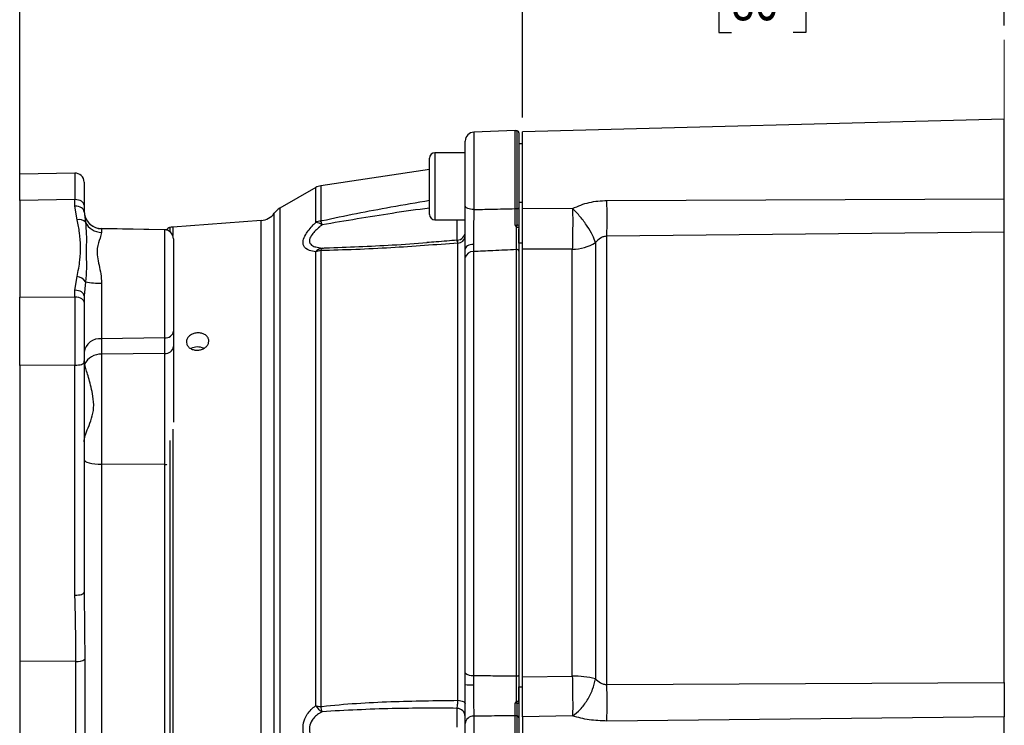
# Model space of a CAD drawing. Header units: inches. Extents: x 0.4 to 16.6, y 0.2 to 10.8.
# Tile 11 of 13: x 9.3 to 12.8, y 5.7 to 8.2. Entities that reach past the tile are written whole.
import ezdxf

# ---------------------------------------------------------------- set-up
doc = ezdxf.new("R2010")
doc.units = ezdxf.units.IN
doc.header["$MEASUREMENT"] = 0
doc.linetypes.add('CENTERX2', pattern=[0.8, 0.5, -0.1, 0.1, -0.1])
doc.layers.add('SLD-0', color=7, linetype='Continuous', lineweight=25)
doc.styles.add('SLDTEXTSTYLE0', font='TXT', dxfattribs={"width": 0.75})
doc.dimstyles.new('SLDDIMSTYLE0', dxfattribs={"dimtxt": 0.145833, "dimasz": 0.13, "dimexe": 0, "dimexo": 0.0625, "dimgap": 0.036458, "dimtad": 0, "dimtih": 1, "dimtoh": 1, "dimdec": 1, "dimlfac": 2, "dimrnd": 1e-09, "dimzin": 12, "dimdsep": 46, "dimtxsty": 'SLDTEXTSTYLE0', "dimsah": 1, "dimcen": 0.09, "dimadec": 0, "dimazin": 3, "dimtfac": 1, "dimtdec": 1, "dimtofl": 0, "dimtmove": 0, "dimatfit": 3, "dimfxl": 0, "dimfrac": 2, "dimtolj": 1, "dimtzin": 12, "dimarcsym": 0})

# ---------------------------------------------------------------- blocks, each defined once
blk = doc.blocks.new('_D_4')
at = {"layer": 'SLD-0', "color": 7}
for p, q in [((9.3488, 7.6259), (9.3488, 9.2179)), ((12.7906, 8.1877), (12.7906, 9.2179)), ((9.3488, 9.0929), (10.7267, 9.0929)), ((10.8987, 9.0929), (10.8544, 9.0929)), ((10.8544, 9.0929), (10.8544, 8.8611)), ((11.222, 9.0929), (11.2664, 9.0929)), ((11.2664, 9.0929), (11.2664, 8.8611)), ((12.7906, 9.0929), (11.394, 9.0929)), ((10.8544, 8.8611), (10.8987, 8.8611)), ((11.2664, 8.8611), (11.222, 8.8611))]:
    blk.add_line(p, q, dxfattribs=at)
for points in [[(9.3488, 9.0929), (9.4788, 9.0729), (9.4788, 9.1129)], [(12.7906, 9.0929), (12.6606, 9.1129), (12.6606, 9.0729)]]:
    blk.add_solid(points, dxfattribs=at)
at = {"layer": 'SLD-0', "color": 7, "char_height": 0.14583, "attachment_point": 1, "style": 'SLDTEXTSTYLE0'}
for s, insert in [('6.9', (10.9258, 9.3104)), ('175', (10.8987, 9.0491))]:
    blk.add_mtext(s, dxfattribs=dict(at, insert=insert))
blk = doc.blocks.new('_D_5')
at = {"layer": 'SLD-0', "color": 7}
for p, q in [((11.1063, 7.8663), (11.1063, 8.52)), ((12.7906, 8.1877), (12.7906, 8.52)), ((11.1063, 8.395), (11.6645, 8.395)), ((11.8365, 8.395), (11.7922, 8.395)), ((11.7922, 8.395), (11.7922, 8.1633)), ((12.052, 8.395), (12.0964, 8.395)), ((12.0964, 8.395), (12.0964, 8.1633)), ((12.7906, 8.395), (12.2241, 8.395)), ((11.7922, 8.1633), (11.8365, 8.1633)), ((12.0964, 8.1633), (12.052, 8.1633))]:
    blk.add_line(p, q, dxfattribs=at)
for points in [[(11.1063, 8.395), (11.2363, 8.375), (11.2363, 8.415)], [(12.7906, 8.395), (12.6606, 8.415), (12.6606, 8.375)]]:
    blk.add_solid(points, dxfattribs=at)
at = {"layer": 'SLD-0', "color": 7, "char_height": 0.14583, "attachment_point": 1, "style": 'SLDTEXTSTYLE0'}
for s, insert in [('3.4', (11.8097, 8.6125)), ('86', (11.8365, 8.3513))]:
    blk.add_mtext(s, dxfattribs=dict(at, insert=insert))
blk = doc.blocks.new('_D_6')
at = {"layer": 'SLD-0', "color": 7}
for p, q in [((12.7906, 8.1877), (12.7906, 8.52)), ((14.0849, 7.5147), (14.0849, 8.52)), ((12.7906, 8.395), (13.1742, 8.395)), ((13.3462, 8.395), (13.3019, 8.395)), ((13.3019, 8.395), (13.3019, 8.1633)), ((13.5617, 8.395), (13.6061, 8.395)), ((13.6061, 8.395), (13.6061, 8.1633)), ((14.0849, 8.395), (13.7338, 8.395)), ((13.3019, 8.1633), (13.3462, 8.1633)), ((13.6061, 8.1633), (13.5617, 8.1633))]:
    blk.add_line(p, q, dxfattribs=at)
for points in [[(12.7906, 8.395), (12.9206, 8.375), (12.9206, 8.415)], [(14.0849, 8.395), (13.9549, 8.415), (13.9549, 8.375)]]:
    blk.add_solid(points, dxfattribs=at)
at = {"layer": 'SLD-0', "color": 7, "char_height": 0.14583, "attachment_point": 1, "style": 'SLDTEXTSTYLE0'}
for s, insert in [('2.6', (13.3193, 8.6125)), ('66', (13.3462, 8.3513))]:
    blk.add_mtext(s, dxfattribs=dict(at, insert=insert))
blk = doc.blocks.new('_D_7')
at = {"layer": 'SLD-0', "color": 7}
for p, q in [((12.7906, 8.1877), (12.7906, 9.2179)), ((14.6179, 6.9914), (14.6179, 9.2179)), ((12.7906, 9.0929), (13.3853, 9.0929)), ((13.5573, 9.0929), (13.5129, 9.0929)), ((13.5129, 9.0929), (13.5129, 8.8611)), ((13.7728, 9.0929), (13.8172, 9.0929)), ((13.8172, 9.0929), (13.8172, 8.8611)), ((14.6179, 9.0929), (13.9448, 9.0929)), ((13.5129, 8.8611), (13.5573, 8.8611)), ((13.8172, 8.8611), (13.7728, 8.8611))]:
    blk.add_line(p, q, dxfattribs=at)
for points in [[(12.7906, 9.0929), (12.9206, 9.0729), (12.9206, 9.1129)], [(14.6179, 9.0929), (14.4879, 9.1129), (14.4879, 9.0729)]]:
    blk.add_solid(points, dxfattribs=at)
at = {"layer": 'SLD-0', "color": 7, "char_height": 0.14583, "attachment_point": 1, "style": 'SLDTEXTSTYLE0'}
for s, insert in [('3.7', (13.5304, 9.3104)), ('93', (13.5573, 9.0491))]:
    blk.add_mtext(s, dxfattribs=dict(at, insert=insert))

msp = doc.modelspace()

# ---------------------------------------------------------------- linework, layer by layer
at = {"color": 7, "linetype": 'Continuous', "lineweight": 25}
for p, q in [((12.7906, 7.8605), (11.1063, 7.8163)), ((12.7906, 7.5818), (12.7906, 7.8605)), ((11.0813, 7.8202), (10.9363, 7.8152)), ((11.1063, 7.5495), (11.1063, 7.8163)), ((10.9061, 7.5581), (10.9061, 7.7839)), ((11.0938, 7.8121), (11.0938, 7.5511)), ((11.1063, 7.7745), (11.0938, 7.7745)), ((10.7814, 7.5277), (10.7814, 7.7242)), ((10.9061, 7.7432), (10.8004, 7.7432)), ((10.7814, 7.6851), (10.4009, 7.6275)), ((9.542, 7.6721), (9.3488, 7.6685)), ((9.3488, 7.5759), (9.3488, 7.6685)), ((9.5738, 7.6408), (9.5738, 7.5598)), ((10.3835, 7.6214), (10.2583, 7.5494)), ((9.542, 7.5794), (9.3488, 7.5759)), ((9.3488, 7.5759), (9.3488, 7.239)), ((9.542, 7.5565), (9.542, 7.5794)), ((11.4015, 7.5766), (12.7906, 7.5818)), ((9.5497, 7.5085), (9.542, 7.5565)), ((9.5738, 7.5598), (9.5738, 7.5368)), ((11.0938, 7.5699), (11.1063, 7.5699)), ((11.1063, 7.5495), (11.2816, 7.5486)), ((11.1063, 7.4272), (11.1063, 7.548)), ((9.5738, 7.5368), (9.5789, 7.5005)), ((10.193, 7.5065), (9.884, 7.4834)), ((10.8004, 7.5087), (10.9061, 7.5087)), ((9.8556, 7.4741), (9.6352, 7.478)), ((9.8556, 7.4738), (9.6352, 7.4776)), ((11.0871, 7.4833), (11.0872, 7.49)), ((11.0938, 7.4895), (11.0938, 7.4818)), ((11.0938, 7.4272), (11.0938, 7.4779)), ((9.8863, 7.4425), (9.8863, 7.12)), ((12.7906, 7.4655), (11.4014, 7.4515)), ((11.4014, 5.886), (11.4014, 7.4515)), ((12.7906, 5.8934), (12.7906, 7.4655)), ((10.4009, 7.4015), (10.4009, 5.809)), ((10.8806, 5.8306), (10.8806, 7.4275)), ((10.906, 7.3768), (10.9061, 7.4063)), ((10.935, 7.4231), (10.9347, 7.3977)), ((11.0854, 5.9157), (11.0854, 7.4048)), ((11.1063, 7.4272), (11.0938, 7.4272)), ((11.0938, 7.4272), (11.0938, 5.8782)), ((11.1063, 7.4068), (11.1063, 7.4272)), ((11.2805, 7.4059), (11.1063, 7.406)), ((11.1063, 5.9129), (11.1063, 7.406)), ((11.2805, 5.9153), (11.2805, 7.4059)), ((11.3615, 7.4295), (11.3615, 5.9055)), ((10.3835, 5.8116), (10.3835, 7.3965)), ((10.906, 5.9261), (10.906, 7.3768)), ((10.9347, 7.3977), (10.9347, 5.9174)), ((9.542, 7.2626), (9.5497, 7.3107)), ((9.542, 7.2396), (9.542, 7.2626)), ((9.5789, 7.2927), (9.5738, 7.2429)), ((9.6352, 7.2877), (9.6352, 7.0935)), ((9.3488, 7.239), (9.542, 7.2396)), ((9.3488, 7.0004), (9.3488, 7.239)), ((9.5738, 7.2429), (9.5738, 7.22)), ((9.5738, 7.22), (9.5738, 7.0112)), ((9.8556, 7.0964), (9.6352, 7.0935)), ((9.6352, 7.0935), (9.6352, 7.0394)), ((9.8556, 7.0423), (9.8556, 7.0964)), ((9.8863, 7.12), (9.8863, 7.0659)), ((9.8863, 7.0659), (9.8863, 6.8023)), ((9.8556, 7.0423), (9.6352, 7.0394)), ((9.6352, 7.0394), (9.6352, 6.6549)), ((9.8556, 6.6539), (9.8556, 7.0423)), ((9.542, 7.0011), (9.3488, 7.0004)), ((9.3488, 7.0004), (9.3488, 5.9675)), ((9.542, 6.1977), (9.542, 7.0011)), ((9.5758, 7.004), (9.5738, 7.0163)), ((9.5738, 7.0112), (9.5738, 6.2079)), ((9.8556, 6.6539), (9.6352, 6.6549)), ((9.5738, 6.2079), (9.574, 6.1954)), ((9.5455, 5.9664), (9.3488, 5.9675)), ((9.3488, 5.9675), (9.3488, 5.174)), ((9.5455, 5.1706), (9.5455, 5.9664)), ((9.5762, 5.9738), (9.5762, 5.1932)), ((10.9061, 5.886), (10.906, 5.9261)), ((10.9347, 5.9174), (10.935, 5.8845)), ((11.1063, 5.9129), (11.2805, 5.9153)), ((11.1063, 5.8782), (11.1063, 5.9123)), ((11.4014, 5.886), (12.7906, 5.8934)), ((11.0938, 5.8782), (11.1063, 5.8782)), ((11.0938, 5.8283), (11.0938, 5.8782)), ((11.1063, 5.7731), (11.1063, 5.8782)), ((11.0872, 5.821), (11.0871, 5.8274)), ((11.0938, 5.8249), (11.0938, 5.8175)), ((10.9061, 5.4618), (10.9061, 5.7498)), ((11.0938, 5.7697), (11.0938, 5.4336)), ((11.2816, 5.7762), (11.1063, 5.7731)), ((11.1063, 5.7731), (11.1063, 5.4294)), ((12.7906, 5.7731), (11.4015, 5.7584)), ((12.7906, 5.441), (12.7906, 5.7731))]:
    msp.add_line(p, q, dxfattribs=at)
at = {"color": 8, "linetype": 'Continuous', "lineweight": 25}
for p, q in [((10.9363, 7.8152), (10.9363, 7.5446)), ((11.0813, 7.5479), (11.0813, 7.8202)), ((11.0872, 7.548), (11.0872, 7.8199)), ((10.8004, 7.7432), (10.8004, 7.5087)), ((10.3835, 7.4994), (10.3835, 7.6214)), ((10.4009, 7.6275), (10.4009, 7.5049)), ((10.2583, 7.5494), (10.2583, 5.1587)), ((10.193, 5.2017), (10.193, 7.5065)), ((10.2389, 5.1761), (10.2389, 7.532)), ((10.8777, 7.4328), (10.8777, 7.5087)), ((9.6352, 7.478), (9.6352, 7.4776)), ((9.6352, 7.4776), (9.6352, 7.4649)), ((9.8556, 7.4738), (9.8556, 7.4741)), ((9.8556, 7.0964), (9.8556, 7.4738)), ((9.8731, 7.4816), (9.8731, 7.4681)), ((9.884, 7.4834), (9.884, 7.4545)), ((9.884, 6.7781), (9.884, 5.2247)), ((9.8731, 6.7383), (9.8731, 5.2265)), ((9.6352, 6.6549), (9.6352, 5.2301)), ((9.8556, 5.234), (9.8556, 6.6539)), ((10.8777, 5.737), (10.8777, 5.8026)), ((10.9363, 5.7755), (10.9363, 5.4306)), ((11.0813, 5.4255), (11.0813, 5.7762)), ((11.0872, 5.4259), (11.0872, 5.776))]:
    msp.add_line(p, q, dxfattribs=at)
at = {"color": 7, "linetype": 'Continuous', "lineweight": 25, "flags": 128}
for points in [[(9.5738, 7.5598), (9.5732, 7.5637), (9.5714, 7.5674), (9.5684, 7.5708), (9.5645, 7.5738), (9.5597, 7.5762), (9.5542, 7.578), (9.5482, 7.5791), (9.542, 7.5794)], [(9.5738, 7.5368), (9.5732, 7.5407), (9.5714, 7.5444), (9.5684, 7.5479), (9.5645, 7.5508), (9.5597, 7.5533), (9.5542, 7.5551), (9.5482, 7.5562), (9.542, 7.5565)], [(10.9363, 7.5446), (10.9303, 7.5449), (10.9247, 7.5458), (10.9194, 7.547), (10.9149, 7.5487), (10.9112, 7.5507), (10.9084, 7.553), (10.9067, 7.5555), (10.9061, 7.5581)], [(11.0872, 7.548), (11.0886, 7.5482), (11.0898, 7.5484), (11.091, 7.5487), (11.092, 7.5491), (11.0928, 7.5495), (11.0933, 7.55), (11.0937, 7.5506), (11.0938, 7.5511)], [(9.8628, 7.4732), (9.8616, 7.4734), (9.8556, 7.4741)], [(10.935, 7.4231), (10.9292, 7.4226), (10.9238, 7.4215), (10.9188, 7.4198), (10.9144, 7.4177), (10.9109, 7.4152), (10.9083, 7.4124), (10.9067, 7.4094), (10.9061, 7.4063)], [(9.5738, 7.2429), (9.5732, 7.2468), (9.5714, 7.2505), (9.5684, 7.254), (9.5645, 7.257), (9.5597, 7.2594), (9.5542, 7.2612), (9.5482, 7.2623), (9.542, 7.2626)], [(9.542, 7.2396), (9.5482, 7.2393), (9.5542, 7.2382), (9.5597, 7.2365), (9.5645, 7.234), (9.5684, 7.231), (9.5714, 7.2276), (9.5732, 7.2239), (9.5738, 7.22)], [(9.542, 7.0011), (9.5482, 7.0012), (9.5542, 7.0018), (9.5597, 7.0027), (9.5645, 7.004), (9.5684, 7.0055), (9.5714, 7.0073), (9.5732, 7.0092), (9.5738, 7.0112)], [(9.5738, 6.6716), (9.575, 6.6684), (9.5785, 6.6653), (9.5841, 6.6624), (9.5918, 6.6599), (9.601, 6.6578), (9.6117, 6.6562), (9.6232, 6.6553), (9.6352, 6.6549)], [(9.542, 6.1977), (9.5482, 6.1979), (9.5542, 6.1985), (9.5597, 6.1994), (9.5645, 6.2006), (9.5684, 6.2022), (9.5714, 6.204), (9.5732, 6.2059), (9.5738, 6.2079)], [(11.0854, 5.9157), (11.087, 5.9157), (11.0886, 5.9158), (11.09, 5.916), (11.0913, 5.9163), (11.0924, 5.9167), (11.0932, 5.9171), (11.0937, 5.9176), (11.0938, 5.9181)], [(10.8806, 5.8306), (10.8858, 5.8301), (10.8906, 5.8293), (10.895, 5.8281), (10.8989, 5.8267), (10.902, 5.825), (10.9042, 5.8231), (10.9056, 5.8211), (10.9061, 5.8191)], [(11.0872, 5.821), (11.0886, 5.8209), (11.0898, 5.8206), (11.091, 5.8203), (11.092, 5.8198), (11.0928, 5.8193), (11.0933, 5.8188), (11.0937, 5.8182), (11.0938, 5.8175)]]:
    msp.add_lwpolyline(points, dxfattribs=at)
at = {"color": 8, "linetype": 'Continuous', "lineweight": 25, "flags": 128}
msp.add_lwpolyline([(9.8556, 6.6539), (9.8616, 6.6537), (9.8628, 6.6536)], dxfattribs=at)
at = {"color": 7, "linetype": 'Continuous', "lineweight": 25}
for centre, radius, start, end in [((10.9374, 7.7839), 0.0312, 92, 180), ((11.0824, 7.789), 0.0312, 81.0288, 92), ((11.086, 7.8121), 0.00781, 0, 81.0288), ((10.8004, 7.7242), 0.019, 90, 180), ((9.5426, 7.6408), 0.0312, 0, 91.9516), ((10.4084, 7.578), 0.05, 98.6206, 119.8916), ((8.0338, 7.5142), 3.3682, 358.9329, 1.0605), ((9.6363, 7.5401), 0.0625, 180, 269), ((10.2894, 7.4952), 0.0625, 119.8916, 143.9524), ((11.0824, 7.625), 0.0771, 269.1874, 273.6214), ((9.558, 7.4815), 0.0282, 42.2005, 107.1446), ((9.6363, 7.5405), 0.0625, 191.14, 269), ((10.1884, 7.5688), 0.0625, 274.2704, 323.9524), ((10.4081, 7.4518), 0.0536, 97.7079, 117.3358), ((10.2915, 7.4585), 0.1188, 15.9613, 23.0157), ((10.8004, 7.5277), 0.019, 180, 270), ((9.6354, 7.5276), 0.0626, 205.5924, 269.8468), ((9.8551, 7.4425), 0.0312, 0, 89), ((9.877, 7.4665), 0.0156, 104.4005, 154.5646), ((9.8886, 7.421), 0.0625, 94.2704, 104.4005), ((10.3787, 7.4525), 0.0472, 55.0154, 84.2367), ((11.0887, 7.4634), 0.0266, 78.8915, 93.1794), ((10.8761, 7.4673), 0.03, 274.282, 359.9854), ((10.8798, 7.4539), 0.0264, 271.6519, 354.034), ((10.4133, 7.3731), 0.038, 101.4801, 141.874), ((10.4078, 7.3445), 0.0574, 96.9533, 115.1106), ((10.4173, 7.3981), 0.0167, 133.4614, 168.2885), ((11.0867, 7.3977), 0.00721, 10.3021, 100.4345), ((11.2805, 7.5571), 0.1511, 270.0167, 302.4251), ((10.9335, 7.3691), 0.0286, 87.4701, 164.3883), ((9.5452, 7.2707), 0.0403, 33.1321, 83.5724), ((9.6283, 7.5288), 0.2412, 258.1932, 271.6539), ((9.6293, 7.0376), 0.0562, 83.9601, 171.0883), ((9.8586, 7.1243), 0.0281, 263.9601, 351.0883), ((9.8586, 7.0702), 0.0281, 263.9601, 351.0883), ((9.9707, 7.0158), 0.0489, 64.906, 118.2503), ((9.6316, 6.9779), 0.0616, 86.5926, 154.8969), ((9.5504, 6.0135), 0.0473, 264.1344, 303.047), ((10.9298, 5.9529), 0.0358, 228.3132, 277.9527), ((10.9282, 6.0323), 0.1479, 261.4298, 272.6527), ((11.2827, 5.5944), 0.3209, 75.7789, 90.3832), ((7.8848, 5.822), 3.5172, 358.9641, 1.0423), ((10.407, 5.9096), 0.1008, 256.4803, 266.5117), ((10.4418, 5.8522), 0.0711, 214.8154, 239.5276), ((10.52, 5.8315), 0.1212, 190.6796, 199.5382), ((10.877, 5.7735), 0.0291, 1.5148, 88.6449), ((10.9346, 5.7469), 0.0287, 86.7569, 174.1999), ((11.0824, 5.7376), 0.0386, 82.7579, 91.6189), ((11.087, 5.7691), 0.0069, 5.5938, 87.733)]:
    msp.add_arc(centre, radius, start, end, dxfattribs=at)
at = {"color": 8, "linetype": 'Continuous', "lineweight": 25}
msp.add_ellipse((9.5426, 7.4221), major_axis=(-0.0006, 0.25), ratio=0.000935, start_param=0.000015, end_param=0.88998, dxfattribs=at)
at = {"color": 7, "linetype": 'Continuous', "lineweight": 25}
msp.add_ellipse((9.5426, 7.0823), major_axis=(-0.0001, 0.25), ratio=0.002456, start_param=0.890176, end_param=1.901829, dxfattribs=at)
at = {"color": 8, "linetype": 'Continuous', "lineweight": 25}
for points, knots in [([(10.4009, 7.5049), (10.4026, 7.5053), (10.4838, 7.5232), (10.6106, 7.5479), (10.7364, 7.5694), (10.7814, 7.577)], [0, 0, 0, 0, 0.0134255, 0.6468449, 1, 1, 1, 1]), ([(10.7814, 7.5499), (10.738, 7.5439), (10.6123, 7.5265), (10.4875, 7.5051), (10.4058, 7.4911)], [0, 0, 0, 0, 0.345339, 1, 1, 1, 1]), ([(10.8806, 7.4275), (10.8805, 7.429), (10.8801, 7.4336), (10.8794, 7.4375), (10.8787, 7.4369), (10.8785, 7.4367)], [0, 0, 0, 0, 0.250335, 0.777294, 1, 1, 1, 1]), ([(10.4058, 7.4103), (10.4073, 7.4103), (10.4111, 7.4104), (10.4149, 7.4106), (10.4172, 7.4107)], [0, 0, 0, 0, 0.404496, 1, 1, 1, 1]), ([(9.574, 6.1954), (9.5748, 6.1395), (9.5758, 6.0651), (9.5761, 5.992), (9.5762, 5.9738)], [0, 0, 0, 0, 0.751989, 1, 1, 1, 1])]:
    msp.add_open_spline(points, degree=3, knots=knots, dxfattribs=at)
at = {"color": 7, "linetype": 'Continuous', "lineweight": 25}
for points, knots in [([(11.2816, 7.5486), (11.3006, 7.5567), (11.3387, 7.5729), (11.3805, 7.5753), (11.4015, 7.5766)], [0, 0, 0, 0, 0.499962, 1, 1, 1, 1]), ([(12.7906, 7.4655), (12.7906, 7.4731), (12.7906, 7.4909), (12.7906, 7.5273), (12.7906, 7.5598), (12.7906, 7.5777), (12.7906, 7.5818)], [0, 0, 0, 0, 0.246613, 0.575057, 0.903498, 1, 1, 1, 1]), ([(10.9061, 7.4063), (10.9061, 7.4093), (10.9061, 7.4272), (10.9061, 7.4643), (10.9061, 7.5148), (10.9061, 7.5446), (10.9061, 7.5581)], [0, 0, 0, 0, 0.067291, 0.398, 0.728909, 1, 1, 1, 1]), ([(10.9363, 7.5446), (10.9361, 7.5338), (10.9357, 7.51), (10.9352, 7.4696), (10.935, 7.4399), (10.935, 7.4255), (10.935, 7.4231)], [0, 0, 0, 0, 0.271237, 0.602164, 0.932744, 1, 1, 1, 1]), ([(10.9363, 7.5446), (10.9567, 7.5451), (11.0051, 7.5461), (11.0534, 7.5472), (11.0813, 7.5479)], [0, 0, 0, 0, 0.4232733, 1, 1, 1, 1]), ([(11.0805, 7.4915), (11.0805, 7.4967), (11.0807, 7.516), (11.081, 7.5344), (11.0813, 7.5479)], [0, 0, 0, 0, 0.270251, 1, 1, 1, 1]), ([(11.0872, 7.49), (11.0872, 7.5042), (11.0872, 7.5242), (11.0872, 7.5427), (11.0872, 7.548)], [0, 0, 0, 0, 0.710596, 1, 1, 1, 1]), ([(11.0938, 7.5511), (11.0938, 7.5455), (11.0938, 7.5259), (11.0938, 7.5046), (11.0938, 7.4895)], [0, 0, 0, 0, 0.289375, 1, 1, 1, 1]), ([(11.1063, 7.406), (11.1063, 7.4164), (11.1063, 7.4372), (11.1063, 7.4781), (11.1063, 7.5171), (11.1063, 7.5399), (11.1063, 7.5495)], [0, 0, 0, 0, 0.268628, 0.53726, 0.805824, 1, 1, 1, 1]), ([(11.2816, 7.5486), (11.2817, 7.5336), (11.2819, 7.5085), (11.2817, 7.4691), (11.2813, 7.4343), (11.2808, 7.4153), (11.2805, 7.4059)], [0, 0, 0, 0, 0.30035, 0.499876, 0.756118, 1, 1, 1, 1]), ([(11.3615, 7.4295), (11.3587, 7.4376), (11.353, 7.4543), (11.3338, 7.4862), (11.3092, 7.5195), (11.2906, 7.5391), (11.2816, 7.5486)], [0, 0, 0, 0, 0.243136, 0.5, 0.756864, 1, 1, 1, 1]), ([(9.5497, 7.3107), (9.5534, 7.3299), (9.5631, 7.3804), (9.5623, 7.4473), (9.5528, 7.4935), (9.5497, 7.5085)], [0, 0, 0, 0, 0.2919348, 0.7696618, 1, 1, 1, 1]), ([(9.5789, 7.5005), (9.5801, 7.487), (9.5832, 7.4515), (9.5804, 7.3952), (9.5829, 7.3392), (9.5802, 7.3082), (9.5789, 7.2927)], [0, 0, 0, 0, 0.233614, 0.611756, 0.806294, 1, 1, 1, 1]), ([(10.3835, 7.3965), (10.3758, 7.398), (10.3571, 7.4015), (10.3401, 7.4146), (10.3379, 7.4355), (10.3487, 7.4607), (10.3667, 7.4827), (10.3807, 7.4967), (10.3835, 7.4994)], [0, 0, 0, 0, 0.162337, 0.395787, 0.554182, 0.711926, 0.942817, 1, 1, 1, 1]), ([(10.4058, 7.4911), (10.403, 7.4889), (10.3895, 7.478), (10.3715, 7.4606), (10.3607, 7.4409), (10.3614, 7.4311), (10.3658, 7.4225), (10.3731, 7.4175), (10.3878, 7.4125), (10.3981, 7.4112), (10.4058, 7.4103)], [0, 0, 0, 0, 0.060426, 0.295827, 0.448101, 0.575654, 0.598782, 0.771911, 0.830481, 1, 1, 1, 1]), ([(11.0855, 7.4842), (11.0854, 7.4843), (11.0836, 7.4866), (11.0819, 7.489), (11.0805, 7.4914), (11.0805, 7.4915)], [0, 0, 0, 0, 0.066377, 0.9799136, 1, 1, 1, 1]), ([(11.0805, 7.4915), (11.0807, 7.4914), (11.0824, 7.4906), (11.0847, 7.49), (11.0867, 7.49), (11.0872, 7.49)], [0, 0, 0, 0, 0.122007, 0.78766, 1, 1, 1, 1]), ([(11.0854, 7.4048), (11.0854, 7.4152), (11.0854, 7.4359), (11.0855, 7.4657), (11.0855, 7.4818), (11.0855, 7.4842)], [0, 0, 0, 0, 0.46098, 0.92197, 1, 1, 1, 1]), ([(11.0855, 7.4842), (11.0857, 7.484), (11.086, 7.4836), (11.0866, 7.4833), (11.087, 7.4833), (11.0871, 7.4833)], [0, 0, 0, 0, 0.389404, 0.782582, 1, 1, 1, 1]), ([(11.0871, 7.4833), (11.088, 7.4832), (11.0897, 7.4831), (11.0918, 7.4828), (11.0933, 7.4824), (11.0938, 7.482), (11.0938, 7.4818), (11.0938, 7.4818), (11.0938, 7.4818)], [0, 0, 0, 0, 0.2351758, 0.4703331, 0.7059778, 0.9423171, 0.9813475, 1, 1, 1, 1]), ([(11.0938, 7.4818), (11.0938, 7.4798), (11.0938, 7.4632), (11.0938, 7.4321), (11.0938, 7.41), (11.0938, 7.399)], [0, 0, 0, 0, 0.0626257, 0.5313083, 1, 1, 1, 1]), ([(9.6352, 7.4649), (9.6338, 7.4588), (9.6304, 7.445), (9.6187, 7.4149), (9.6197, 7.3807), (9.6258, 7.3507), (9.6331, 7.3201), (9.6345, 7.2985), (9.6352, 7.2877)], [0, 0, 0, 0, 0.193436, 0.435604, 0.586987, 0.728437, 0.864499, 1, 1, 1, 1]), ([(10.8784, 7.4377), (10.8538, 7.4355), (10.8184, 7.4324), (10.7831, 7.4301), (10.7724, 7.4294)], [0, 0, 0, 0, 0.696425, 1, 1, 1, 1]), ([(11.4014, 7.4515), (11.3975, 7.4512), (11.3897, 7.4505), (11.3752, 7.4436), (11.367, 7.4351), (11.3615, 7.4295)], [0, 0, 0, 0, 0.249707, 0.501478, 1, 1, 1, 1]), ([(10.8806, 7.4275), (10.8025, 7.4216), (10.6832, 7.4126), (10.5232, 7.4044), (10.4417, 7.4025), (10.4009, 7.4015)], [0, 0, 0, 0, 0.4863381, 0.7430046, 1, 1, 1, 1]), ([(10.4172, 7.4107), (10.4952, 7.4136), (10.6135, 7.4179), (10.7326, 7.4264), (10.7733, 7.4293)], [0, 0, 0, 0, 0.658517, 1, 1, 1, 1]), ([(11.0854, 7.4048), (11.0578, 7.4035), (11.0076, 7.4011), (10.9573, 7.3987), (10.9347, 7.3977)], [0, 0, 0, 0, 0.549647, 1, 1, 1, 1]), ([(9.949, 7.1078), (9.9529, 7.1096), (9.9608, 7.1131), (9.9743, 7.1143), (9.9873, 7.1125), (9.9984, 7.1073), (10.0064, 7.0996), (10.0104, 7.09), (10.0098, 7.0797), (10.005, 7.0698), (9.9962, 7.0615), (9.9846, 7.0557), (9.9714, 7.0531), (9.9581, 7.054), (9.9462, 7.0585), (9.9371, 7.0658), (9.9318, 7.0751), (9.9309, 7.0853), (9.9345, 7.0953), (9.9411, 7.103), (9.9468, 7.1065), (9.949, 7.1078)], [0, 0, 0, 0, 0.053739, 0.107473, 0.161312, 0.215262, 0.269172, 0.322856, 0.376266, 0.429569, 0.48302, 0.536749, 0.590679, 0.644618, 0.698433, 0.752112, 0.805712, 0.859285, 0.912853, 0.966422, 1, 1, 1, 1]), ([(9.5738, 6.7339), (9.5747, 6.7409), (9.5765, 6.7551), (9.5882, 6.7828), (9.6013, 6.8154), (9.6094, 6.8543), (9.6045, 6.9029), (9.5911, 6.9543), (9.5799, 6.9877), (9.5767, 7.0007), (9.5758, 7.004)], [0, 0, 0, 0, 0.089274, 0.182715, 0.285174, 0.387794, 0.512812, 0.719161, 0.928769, 1, 1, 1, 1]), ([(9.5455, 5.9664), (9.5454, 5.9844), (9.545, 6.0615), (9.5433, 6.1386), (9.542, 6.1977)], [0, 0, 0, 0, 0.233337, 1, 1, 1, 1]), ([(10.9061, 5.7498), (10.9061, 5.7612), (10.9061, 5.784), (10.9061, 5.8327), (10.9061, 5.8682), (10.9061, 5.8859), (10.9061, 5.886)], [0, 0, 0, 0, 0.332453, 0.664935, 0.996731, 1, 1, 1, 1]), ([(10.9347, 5.9174), (10.9573, 5.9172), (11.0076, 5.9166), (11.0578, 5.916), (11.0854, 5.9157)], [0, 0, 0, 0, 0.450353, 1, 1, 1, 1]), ([(11.0855, 5.8266), (11.0855, 5.8288), (11.0855, 5.8438), (11.0854, 5.8745), (11.0854, 5.9019), (11.0854, 5.9157)], [0, 0, 0, 0, 0.07803, 0.53902, 1, 1, 1, 1]), ([(11.0938, 5.9181), (11.0938, 5.9035), (11.0938, 5.8743), (11.0938, 5.8423), (11.0938, 5.8267), (11.0938, 5.8249)], [0, 0, 0, 0, 0.4686917, 0.9373743, 1, 1, 1, 1]), ([(11.1063, 5.7731), (11.1063, 5.7825), (11.1063, 5.8014), (11.1063, 5.8408), (11.1063, 5.8795), (11.1063, 5.903), (11.1063, 5.9129)], [0, 0, 0, 0, 0.268524, 0.537048, 0.80557, 1, 1, 1, 1]), ([(11.2805, 5.9153), (11.2808, 5.9029), (11.2813, 5.8775), (11.2817, 5.841), (11.2819, 5.8046), (11.2817, 5.7869), (11.2816, 5.7762)], [0, 0, 0, 0, 0.243882, 0.500124, 0.699655, 1, 1, 1, 1]), ([(11.2816, 5.7762), (11.2906, 5.7832), (11.3092, 5.7975), (11.3338, 5.8307), (11.353, 5.8683), (11.3587, 5.8933), (11.3615, 5.9055)], [0, 0, 0, 0, 0.243136, 0.5, 0.756864, 1, 1, 1, 1]), ([(11.3615, 5.9055), (11.367, 5.9005), (11.3752, 5.8931), (11.3896, 5.8867), (11.3975, 5.8862), (11.4014, 5.886)], [0, 0, 0, 0, 0.497935, 0.748079, 1, 1, 1, 1]), ([(12.7906, 5.8934), (12.7906, 5.8831), (12.7906, 5.8592), (12.7906, 5.8201), (12.7906, 5.7904), (12.7906, 5.7763), (12.7906, 5.7731)], [0, 0, 0, 0, 0.246614, 0.575057, 0.903499, 1, 1, 1, 1]), ([(10.935, 5.8845), (10.935, 5.8844), (10.935, 5.8703), (10.9352, 5.8419), (10.9356, 5.8029), (10.936, 5.7847), (10.9363, 5.7755)], [0, 0, 0, 0, 0.003267, 0.334916, 0.667383, 1, 1, 1, 1]), ([(10.4009, 5.809), (10.4026, 5.8092), (10.4838, 5.8182), (10.6436, 5.828), (10.8025, 5.8298), (10.8806, 5.8306)], [0, 0, 0, 0, 0.010657, 0.513477, 1, 1, 1, 1]), ([(10.8777, 5.8026), (10.8779, 5.8037), (10.8787, 5.8068), (10.8798, 5.8157), (10.8803, 5.8257), (10.8806, 5.8306)], [0, 0, 0, 0, 0.207401, 0.604963, 1, 1, 1, 1]), ([(11.0805, 5.8198), (11.0805, 5.8199), (11.082, 5.8222), (11.0838, 5.8244), (11.0855, 5.8266)], [0, 0, 0, 0, 0.020091, 1, 1, 1, 1]), ([(11.0872, 5.821), (11.0867, 5.821), (11.0846, 5.8212), (11.0823, 5.8206), (11.0807, 5.8199), (11.0805, 5.8198)], [0, 0, 0, 0, 0.2426444, 0.878047, 1, 1, 1, 1]), ([(11.0813, 5.7762), (11.081, 5.7856), (11.0807, 5.7984), (11.0805, 5.8153), (11.0805, 5.8198)], [0, 0, 0, 0, 0.729749, 1, 1, 1, 1]), ([(11.0871, 5.8274), (11.0869, 5.8274), (11.0865, 5.8274), (11.086, 5.8271), (11.0857, 5.8268), (11.0855, 5.8266)], [0, 0, 0, 0, 0.2871122, 0.641942, 1, 1, 1, 1]), ([(11.0871, 5.8274), (11.088, 5.8274), (11.0897, 5.8272), (11.0918, 5.8267), (11.0933, 5.826), (11.0938, 5.8254), (11.0938, 5.825), (11.0938, 5.8249), (11.0938, 5.8249)], [0, 0, 0, 0, 0.235176, 0.470333, 0.705978, 0.942317, 0.981347, 1, 1, 1, 1]), ([(11.0872, 5.776), (11.0872, 5.7854), (11.0872, 5.7986), (11.0872, 5.816), (11.0872, 5.821)], [0, 0, 0, 0, 0.71275, 1, 1, 1, 1]), ([(11.0938, 5.8175), (11.0938, 5.8122), (11.0938, 5.7937), (11.0938, 5.7797), (11.0938, 5.7697)], [0, 0, 0, 0, 0.287279, 1, 1, 1, 1]), ([(10.3835, 5.6334), (10.3758, 5.6433), (10.3571, 5.6675), (10.3401, 5.7065), (10.3379, 5.7446), (10.3487, 5.778), (10.3667, 5.7989), (10.3807, 5.8095), (10.3835, 5.8116)], [0, 0, 0, 0, 0.162337, 0.395787, 0.554182, 0.711926, 0.942817, 1, 1, 1, 1]), ([(10.4058, 5.7909), (10.403, 5.7893), (10.3895, 5.7815), (10.3715, 5.7658), (10.3607, 5.7403), (10.3614, 5.7228), (10.3658, 5.7043), (10.3731, 5.6899), (10.3878, 5.6692), (10.3981, 5.6587), (10.4058, 5.6509)], [0, 0, 0, 0, 0.060426, 0.295827, 0.448101, 0.575654, 0.598782, 0.771911, 0.830481, 1, 1, 1, 1]), ([(10.8777, 5.8026), (10.8021, 5.803), (10.6443, 5.8039), (10.4875, 5.7954), (10.4058, 5.7909)], [0, 0, 0, 0, 0.478666, 1, 1, 1, 1]), ([(11.0813, 5.7762), (11.0534, 5.7761), (11.0051, 5.7759), (10.9567, 5.7757), (10.9363, 5.7755)], [0, 0, 0, 0, 0.576727, 1, 1, 1, 1]), ([(11.4015, 5.7584), (11.3805, 5.7591), (11.3387, 5.7604), (11.3006, 5.7709), (11.2816, 5.7762)], [0, 0, 0, 0, 0.500346, 1, 1, 1, 1])]:
    msp.add_open_spline(points, degree=3, knots=knots, dxfattribs=at)
at = {"layer": 'SLD-0', "color": 7, "linetype": 'CENTERX2', "lineweight": 18, "ltscale": 2}
msp.add_line((12.7906, 8.1377), (12.7906, 3.8677), dxfattribs=at)

# ---------------------------------------------------------------- dimensions: what is measured, and where the dimension line sits
at = {"layer": 'SLD-0', "color": 7}
for base, p1, p2, picture, middle in [((9.3488, 9.0929), (12.7906, 8.1377), (9.3488, 7.5759), '_D_4', (11.0604, 9.0929)), ((12.7906, 9.0929), (14.6179, 6.9414), (12.7906, 8.1377), '_D_7', (13.6651, 9.0929)), ((12.7906, 8.395), (11.1063, 7.8163), (12.7906, 8.1377), '_D_5', (11.9443, 8.395)), ((12.7906, 8.395), (14.0849, 7.4647), (12.7906, 8.1377), '_D_6', (13.454, 8.395))]:
    dim = msp.add_linear_dim(base=base, p1=p1, p2=p2, dimstyle='SLDDIMSTYLE0', dxfattribs=at)
    dim.commit()
    dim.dimension.update_dxf_attribs({"geometry": picture, "text_midpoint": middle, "dimtype": 160})

doc.saveas('drawing.dxf')
